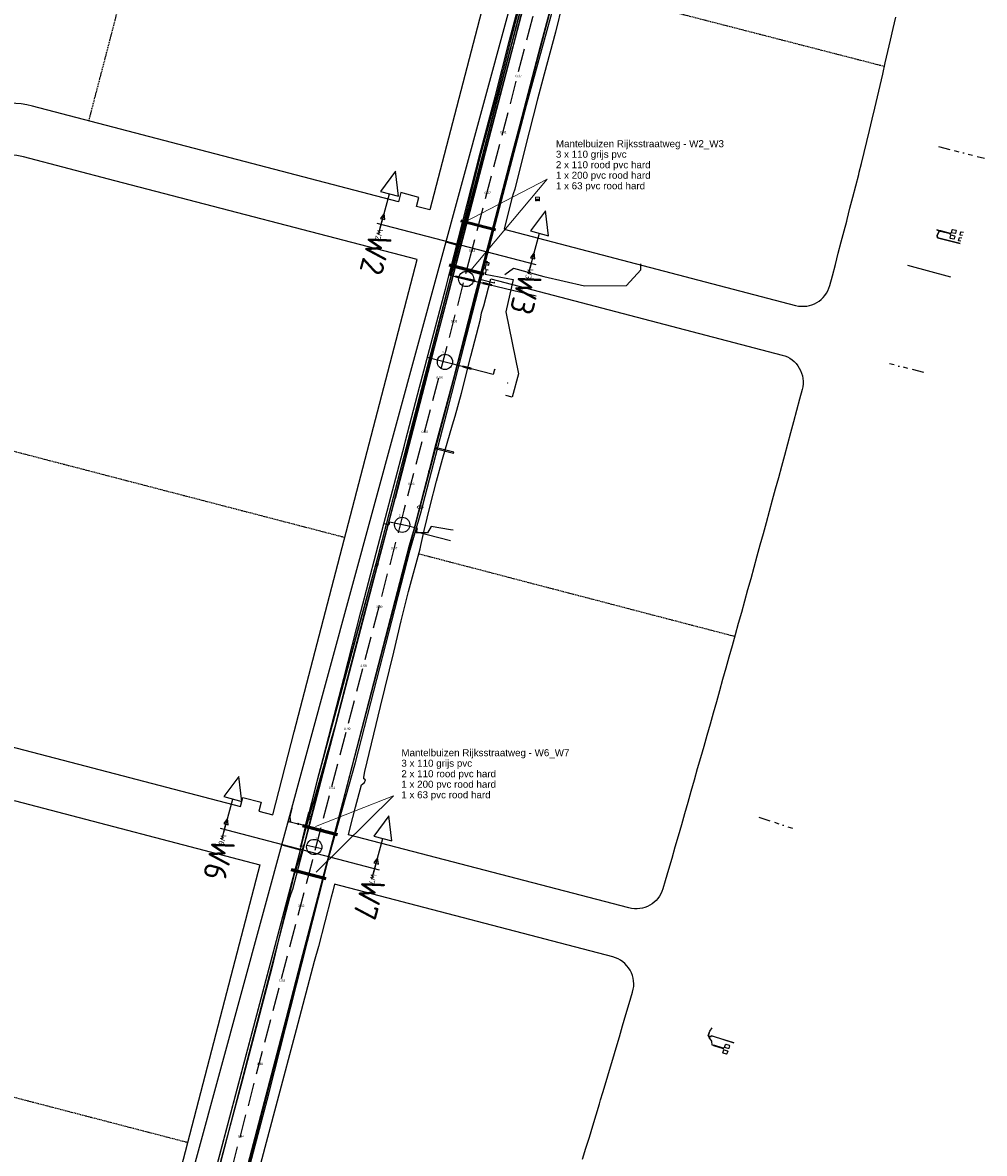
# Model space of a CAD drawing. Extents: x 102676 to 106538, y 417474 to 420545.
# Tile 103 of 112: x 105327 to 105738, y 418778 to 419261. Entities that reach past the tile are written whole.
import ezdxf
from ezdxf.enums import TextEntityAlignment as Align
from ezdxf.lldxf.tags import DXFTag

# ---------------------------------------------------------------- set-up
doc = ezdxf.new("R2010")
doc.units = 0
for name, pattern in [('DASHED', [0.75, 0.5, -0.25]), ('DGN Style 3', [14.040647, 10.029034, -4.011614]), ('RI-OVERIG', [17, 5, -2, 2, -2, 0, -2, 2, -2])]:
    doc.linetypes.add(name, pattern=pattern)
doc.layers.get('0').update_dxf_attribs({"lineweight": 25})
doc.layers.get('DEFPOINTS').update_dxf_attribs({"lineweight": 25})
for name, color, linetype, lineweight in [('00-Aslijn', 5, 'DGN Style 3', 25), ('B-WE-KL-DATA_EUROFIBER NEDERLAND BV-G', 90, 'KL-DATA-N', 25), ('B-WE-KL-DATA_HULPSTUK_KPN BV-S @ 0.5', 90, 'Continuous', 25), ('B-WE-KL-DATA_KABELBED_KPN BV-G', 90, 'Continuous', 25), ('B-WE-KL-DATA_KABELBED_ZIGGO BV-G', 90, 'Continuous', 25), ('B-WE-KL-DATA_MANTELBUIS_POLYVINYLCHLORIDE PVC_100_KPN BV-G', 90, 'Continuous', 25), ('B-WE-KL-DATA_RIJKSWATERSTAAT WEST NEDERLAND ZUID-G', 90, 'KL-DATA-N', 25), ('B-WE-KL-ET_LS_400 V_STEDIN NETBEHEER BV-G', 190, 'KL-LS-N', 25), ('B-WE-KL-ET_LS_500 V_RIJKSWATERSTAAT WEST NEDERLAND ZUID-G', 190, 'KL-LS-N', 25), ('B-WE-KL-ET_LS_HULPSTUK_STEDIN NETBEHEER BV-S @ 0.5', 190, 'Continuous', 25), ('B-WE-KL-ET_LS_MANTELBUIS_ASBESTCEMENT_110_STEDIN NETBEHEER BV-G', 190, 'Continuous', 25), ('B-WE-KL-ET_LS_MANTELBUIS_POLYVINYLCHLORIDE PVC_110_STEDIN NETBEHEER BV-G', 190, 'Continuous', 25), ('B-WE-KL-ET_LS_MANTELBUIS_STAAL_60_STEDIN NETBEHEER BV-G', 190, 'Continuous', 25), ('B-WE-KL-ET_LS_MANTELBUIS_STEDIN NETBEHEER BV-G', 190, 'Continuous', 25), ('B-WE-KL-ET_MS_13 KV_STEDIN NETBEHEER BV-G', 130, 'KL-MS-N', 25), ('B-WE-KL-ET_MS_HULPSTUK_STEDIN NETBEHEER BV-S @ 0.5', 130, 'Continuous', 25), ('B-WE-KL-GAS_LD_HULPSTUK_STEDIN NETBEHEER BV-S @ 0.5', 50, 'Continuous', 25), ('B-WE-KL-GAS_LD_MANTELBUIS_STEDIN NETBEHEER BV-G', 50, 'Continuous', 25), ('B-WE-KL-GAS_LD_POLYETHYLEEN PE_110_0.1 BAR_STEDIN NETBEHEER BV-G', 50, 'KL-GAS-LD-N', 25), ('B-WE-KL-GAS_LD_POLYETHYLEEN PE_160_0.1 BAR_STEDIN NETBEHEER BV-G', 50, 'KL-GAS-LD-N', 25), ('B-WE-KL-GAS_LD_POLYETHYLEEN PE_25_0.1 BAR_STEDIN NETBEHEER BV-G', 50, 'KL-GAS-LD-N', 25), ('B-WE-KL-GAS_LD_POLYVINYLCHLORIDE PVC_200_0.1 BAR_STEDIN NETBEHEER BV-G', 50, 'KL-GAS-LD-N', 25), ('B-WE-KL-GAS_LD_STAAL_32_0.1 BAR_STEDIN NETBEHEER BV-G', 50, 'KL-GAS-LD-N', 25), ('B-WE-KL-OVERIG_125_RIJKSWATERSTAAT WEST NEDERLAND ZUID-G', 8, 'Continuous', 25), ('B-WE-KL-OVERIG_RIJKSWATERSTAAT WEST NEDERLAND ZUID-G', 8, 'Continuous', 25), ('B-WE-KL-WATER_ASBESTCEMENT_176_EVIDES INFRA-G', 170, 'KL-WATER-N', 25), ('B-WE-KL-WATER_EVIDES INFRA-S @ 0.5', 170, 'Continuous', 25), ('B-WE-KL-WATER_HULPSTUK_EVIDES INFRA-S @ 0.5', 170, 'Continuous', 25), ('B-WE-KW-KUNSTWERK_SLUIS_WATERSCHAP HOLLANDSE DELTA-S @ 0.5', 170, 'Continuous', 25), ('B-WE-RI-VRIJVERVAL_200_RIJKSWATERSTAAT WEST NEDERLAND ZUID-G', 210, 'RI-OVERIG', 25), ('B-WE-RI-VRIJVERVAL_250_RIJKSWATERSTAAT WEST NEDERLAND ZUID-G', 210, 'RI-OVERIG', 25), ('DTM-Hoogtecijfer', 7, 'Continuous', 25), ('Mantelbuis', 30, 'Continuous', 25), ('N-PV-KG-GRENS_UITGIFTE', 12, 'Continuous', 25), ('V-WE-KL-DATA_HULPSTUK_TENNET TSO-S @ 0.5', 90, 'Continuous', 25), ('V-WE-KL-DATA_OVERIG_TENNET TSO-G', 90, 'KL-DATA-V', 25), ('X-XX-AL-VERWIJZING_DOORSNEDE-M_OUD', 7, 'Continuous', 25), ('X-XX-AL-VERWIJZING_DOORSNEDE-M_OUD @ 0.5', 7, 'Continuous', 25), ('X-XX-AL-VERWIJZING_DOORSNEDE-M_OUD @ 2', 7, 'Continuous', 25)]:
    doc.layers.add(name, color=color, linetype=linetype, lineweight=lineweight)
doc.styles.add('NLCS-ISO', font='NLCS-ISO.ttf')
doc.styles.add('NLCS-ISO-ANNOTATIEF-T18', font='NLCS-ISO.ttf', dxfattribs={"height": 1.8})
doc.styles.add('NLCS-ISO-ANNOTATIEF-T25', font='NLCS-ISO.ttf', dxfattribs={"height": 2.5})
doc.styles.get("Standard").update_dxf_attribs({"font": 'arial.ttf'})
doc.styles.add('Style-Arial', font='arial.ttf')
tags = doc.linetypes.add('KL-DATA-N', pattern='A,4,-1,[101,NLCS.shx,S=0.5,R=0,X=0,Y=0],-1,4,-1,["D",Standard,S=1,R=0,X=-0.25,Y=-0.5],-1.5', length=12.5).pattern_tags.tags
tags[18] = DXFTag(74, 10)
tags = doc.linetypes.add('KL-DATA-V', pattern='A,2,[24,NLCS.shx,S=0.5,R=0,X=0,Y=0],2,-1,[101,NLCS.shx,S=0.5,R=0,X=0,Y=0],-1,2,[24,NLCS.shx,S=0.5,R=0,X=0,Y=0],2,-1,["D",Standard,S=1,R=0,X=-0.25,Y=-0.5],-1.5', length=12.5).pattern_tags.tags
tags[34] = DXFTag(74, 10)
tags = doc.linetypes.add('KL-GAS-LD-N', pattern='A,4,-1,[69,NLCS.shx,S=0.5,R=0,X=0,Y=0],-1,4,-1,["L",Standard,S=1,R=0,X=0.25,Y=-0.5],-2', length=13).pattern_tags.tags
tags[18] = DXFTag(74, 10)
tags = doc.linetypes.add('KL-LS-N', pattern='A,4,-1,[103,NLCS.shx,S=0.75,R=0,X=0,Y=0],-1,4,-1,["L",Standard,S=1,R=0,X=0,Y=-0.5],-2', length=13).pattern_tags.tags
tags[18] = DXFTag(74, 10)
tags = doc.linetypes.add('KL-MS-N', pattern='A,4,-1,[103,NLCS.shx,S=0.75,R=0,X=0,Y=0],-1,4,-1,["M",Standard,S=1,R=0,X=0,Y=-0.5],-2', length=13).pattern_tags.tags
tags[18] = DXFTag(74, 10)
doc.linetypes.add('KL-WATER-N', pattern='A,7,-0.5,[168,NLCS.shx,S=0.75,R=0,X=0.75,Y=0],-2', length=9.5)
doc.dimstyles.new('NLCS-ANNOTATIEF-T18-PIJL_L2_H1', dxfattribs={"dimtxt": 2.5, "dimasz": 1.8, "dimexe": 2, "dimexo": 2, "dimgap": 0.7, "dimtad": 1, "dimzin": 0, "dimdsep": 46, "dimtxsty": 'NLCS-ISO-ANNOTATIEF-T18', "dimcen": 2.5, "dimdle": 2, "dimclrd": 256, "dimclre": 256, "dimclrt": 10, "dimadec": 1, "dimazin": 0, "dimtfac": 1, "dimtdec": 3, "dimtofl": 0, "dimtmove": 0, "dimatfit": 3, "dimfxl": 2, "dimfxlon": 1, "dimtfillclr": 256, "dimtolj": 1, "dimtzin": 0, "dimlwd": -1, "dimlwe": -1, "dimarcsym": 0})

# ---------------------------------------------------------------- blocks, each defined once
blk = doc.blocks.new('SAL-VERWIJZING_DOORSNEDE_LINKS-SO')
at = {"layer": 'X-XX-AL-VERWIJZING_DOORSNEDE-M_OUD'}
for p, q in [((-9, 2), (-14, 0)), ((-14, 0), (-9, -2)), ((-9, -2), (-9, 2)), ((0, 0), (-9, 0))]:
    blk.add_line(p, q, dxfattribs=at)
at = {"layer": 'X-XX-AL-VERWIJZING_DOORSNEDE-M_OUD', "lineweight": 50, "style": 'NLCS-ISO-ANNOTATIEF-T25'}
blk.add_attdef('...', text='', height=2.5, dxfattribs=at).set_placement((0, 0.53), align=Align.MIDDLE_LEFT)
blk = doc.blocks.new('*U499')
at = {"layer": 'X-XX-AL-VERWIJZING_DOORSNEDE-M_OUD @ 0.5'}
ref = blk.add_blockref('SAL-VERWIJZING_DOORSNEDE_LINKS-SO', (105476.8, 418897.31), dxfattribs=dict(at, xscale=0.5, yscale=0.5, zscale=0.5, rotation=254.9557752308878))
ref.add_attrib('...', 'W7', dxfattribs={"layer": '0', "lineweight": 50, "height": 2.5, "rotation": 254.9558, "style": 'NLCS-ISO'}).set_placement((105477.05, 418897.25), align=Align.MIDDLE_LEFT)
at = {"layer": 'X-XX-AL-VERWIJZING_DOORSNEDE-M_OUD @ 2'}
ref = blk.add_blockref('SAL-VERWIJZING_DOORSNEDE_LINKS-SO', (105476.17, 418894.98), dxfattribs=dict(at, xscale=2, yscale=2, zscale=2, rotation=254.9557752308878))
ref.add_attrib('...', 'W7', dxfattribs={"layer": '0', "lineweight": 50, "height": 10, "rotation": 254.9558, "style": 'NLCS-ISO'}).set_placement((105477.19, 418894.71), align=Align.MIDDLE_LEFT)
blk = doc.blocks.new('*U500')
at = {"layer": 'X-XX-AL-VERWIJZING_DOORSNEDE-M_OUD @ 0.5'}
ref = blk.add_blockref('SAL-VERWIJZING_DOORSNEDE_LINKS-SO', (105412.51, 418914.1), dxfattribs=dict(at, xscale=0.5, yscale=0.5, zscale=0.5, rotation=254.9557752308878))
ref.add_attrib('...', 'W6', dxfattribs={"layer": '0', "lineweight": 50, "height": 2.5, "rotation": 254.9558, "style": 'NLCS-ISO'}).set_placement((105412.76, 418914.03), align=Align.MIDDLE_LEFT)
at = {"layer": 'X-XX-AL-VERWIJZING_DOORSNEDE-M_OUD @ 2'}
ref = blk.add_blockref('SAL-VERWIJZING_DOORSNEDE_LINKS-SO', (105411.92, 418911.86), dxfattribs=dict(at, xscale=2, yscale=2, zscale=2, rotation=254.9557752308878))
ref.add_attrib('...', 'W6', dxfattribs={"layer": '0', "lineweight": 50, "height": 10, "rotation": 254.9558, "style": 'NLCS-ISO'}).set_placement((105412.94, 418911.59), align=Align.MIDDLE_LEFT)
blk = doc.blocks.new('*U503')
at = {"layer": 'X-XX-AL-VERWIJZING_DOORSNEDE-M_OUD @ 0.5'}
ref = blk.add_blockref('SAL-VERWIJZING_DOORSNEDE_LINKS-SO', (105543.85, 419156.29), dxfattribs=dict(at, xscale=0.5, yscale=0.5, zscale=0.5, rotation=254.9557752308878))
ref.add_attrib('...', 'W3', dxfattribs={"layer": '0', "lineweight": 50, "height": 2.5, "rotation": 254.9558, "style": 'NLCS-ISO'}).set_placement((105544.11, 419156.22), align=Align.MIDDLE_LEFT)
at = {"layer": 'X-XX-AL-VERWIJZING_DOORSNEDE-M_OUD @ 2'}
ref = blk.add_blockref('SAL-VERWIJZING_DOORSNEDE_LINKS-SO', (105543.23, 419153.96), dxfattribs=dict(at, xscale=2, yscale=2, zscale=2, rotation=254.9557752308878))
ref.add_attrib('...', 'W3', dxfattribs={"layer": '0', "lineweight": 50, "height": 10, "rotation": 254.9558, "style": 'NLCS-ISO'}).set_placement((105544.25, 419153.69), align=Align.MIDDLE_LEFT)
blk = doc.blocks.new('*U504')
at = {"layer": 'X-XX-AL-VERWIJZING_DOORSNEDE-M_OUD @ 0.5'}
ref = blk.add_blockref('SAL-VERWIJZING_DOORSNEDE_LINKS-SO', (105479.56, 419173.08), dxfattribs=dict(at, xscale=0.5, yscale=0.5, zscale=0.5, rotation=254.9557752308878))
ref.add_attrib('...', 'W2', dxfattribs={"layer": '0', "lineweight": 50, "height": 2.5, "rotation": 254.9558, "style": 'NLCS-ISO'}).set_placement((105479.82, 419173.01), align=Align.MIDDLE_LEFT)
at = {"layer": 'X-XX-AL-VERWIJZING_DOORSNEDE-M_OUD @ 2'}
ref = blk.add_blockref('SAL-VERWIJZING_DOORSNEDE_LINKS-SO', (105478.98, 419170.84), dxfattribs=dict(at, xscale=2, yscale=2, zscale=2, rotation=254.9557752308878))
ref.add_attrib('...', 'W2', dxfattribs={"layer": '0', "lineweight": 50, "height": 10, "rotation": 254.9558, "style": 'NLCS-ISO'}).set_placement((105480, 419170.56), align=Align.MIDDLE_LEFT)
blk = doc.blocks.new('SKL-WTB_HULP_OVERIG-SO')
at = {"color": 0, "linetype": 'ByBlock', "lineweight": 18}
for points in [[(-0.14, 0.14), (0.14, -0.14)], [(0.14, 0.14), (-0.14, -0.14)]]:
    blk.add_lwpolyline(points, dxfattribs=at)
at = {"color": 0, "linetype": 'ByBlock', "lineweight": 18, "style": 'NLCS-ISO', "flags": 1}
for tag, p in [('TYPE', (1.5, 0)), ('OMSCHRIJVING', (1.5, -3)), ('LABEL', (1.5, -1.5))]:
    blk.add_attdef(tag, p, '', height=1, dxfattribs=at)
blk = doc.blocks.new('SKL-WTB_HULP_AFSLUITER-SO')
at = {"color": 0, "linetype": 'ByBlock', "lineweight": 18}
blk.add_lwpolyline([(0, 0.8), (0, -0.8)], dxfattribs=at)
blk.add_circle((0, 0), 1, dxfattribs=at)
at = {"color": 0, "linetype": 'ByBlock', "lineweight": 18, "style": 'NLCS-ISO', "flags": 1}
for tag, p in [('TYPE', (1.5, 0)), ('OMSCHRIJVING', (1.5, -3)), ('LABEL', (1.5, -1.5))]:
    blk.add_attdef(tag, p, '', height=1, dxfattribs=at)
blk = doc.blocks.new('SKL-WTB_HULP_MOF-SO')
at = {"linetype": 'ByBlock', "lineweight": 18}
h = blk.add_hatch(color=0, dxfattribs=at)
h.dxf.hatch_style = 1
h.paths.add_polyline_path([(-0.5625, 0, 1), (0.5625, 0, 1)])
at = {"color": 0, "linetype": 'ByBlock', "lineweight": 18}
blk.add_circle((0, 0), 0.5625, dxfattribs=at)
at = {"color": 0, "linetype": 'ByBlock', "lineweight": 18, "style": 'NLCS-ISO', "flags": 1}
for tag, p in [('TYPE', (1.5, 0)), ('OMSCHRIJVING', (1.5, -3)), ('LABEL', (1.5, -1.5))]:
    blk.add_attdef(tag, p, '', height=1, dxfattribs=at)
blk = doc.blocks.new('SKW-SLUIS-SO')
at = {"color": 0, "linetype": 'ByBlock', "lineweight": 18}
blk.add_lwpolyline([(0.31, -1.55), (0.82, -1.55), (0.82, -0.35, -1), (1.45, -0.35), (1.45, -1.55), (1.7, -1.55), (1.7, 1.55), (-1.7, 1.55), (-1.7, -1.55), (-1.45, -1.55), (-1.45, -0.35, -1), (-0.82, -0.35), (-0.82, -1.55), (-0.32, -1.55), (-0.32, -0.35, -1), (0.31, -0.35)], format="xyb", close=True, dxfattribs=at)
blk = doc.blocks.new('SKL-WATER_BRANDKRAAN_BRANDPUT-SO')
at = {"color": 0, "linetype": 'ByBlock', "lineweight": 18}
blk.add_ellipse((0, 0), major_axis=(2.5, 0), ratio=0.54, dxfattribs=at)
at = {"color": 0, "linetype": 'ByBlock', "lineweight": 18, "style": 'NLCS-ISO'}
blk.add_text('bk', height=1.5, dxfattribs=at).set_placement((0.16, 0), align=Align.MIDDLE_CENTER)
blk = doc.blocks.new('*D31')
at = {"layer": 'DEFPOINTS', "color": 0, "transparency": 16777216}
for p in [(105507.81, 419167.51), (105507.96, 419168.04), (105512.61, 419166.77)]:
    blk.add_point(p, dxfattribs=at)
at = {"layer": 'X-XX-AL-VERWIJZING_DOORSNEDE-M_OUD', "transparency": 16777216}
for p, q in [((105507.84, 419167.61), (105507.79, 419167.42)), ((105512.38, 419166.27), (105507.9, 419167.49)), ((105512.49, 419166.34), (105512.44, 419166.15))]:
    blk.add_line(p, q, dxfattribs=at)
for points in [[(105507.91, 419167.51), (105507.9, 419167.48), (105507.81, 419167.51)], [(105512.39, 419166.28), (105512.38, 419166.26), (105512.47, 419166.25)]]:
    blk.add_solid(points, dxfattribs=at)
at = {"layer": 'X-XX-AL-VERWIJZING_DOORSNEDE-M_OUD', "color": 10, "lineweight": 0, "transparency": 16777216, "insert": (105510.16, 419166.96), "char_height": 0.09, "attachment_point": 5, "rotation": 344.7473, "style": 'NLCS-ISO-ANNOTATIEF-T18'}
blk.add_mtext('\\A1;4.82', dxfattribs=at)
blk = doc.blocks.new('*D32')
at = {"layer": 'DEFPOINTS', "color": 0, "transparency": 16777216}
for p in [(105437.56, 418909.88), (105445.54, 418907.5), (105445.61, 418907.75)]:
    blk.add_point(p, dxfattribs=at)
at = {"layer": 'X-XX-AL-VERWIJZING_DOORSNEDE-M_OUD', "transparency": 16777216}
for p, q in [((105437.52, 418909.72), (105437.47, 418909.53)), ((105437.58, 418909.6), (105445.45, 418907.52)), ((105445.57, 418907.59), (105445.51, 418907.4))]:
    blk.add_line(p, q, dxfattribs=at)
for points in [[(105437.59, 418909.62), (105437.58, 418909.59), (105437.5, 418909.63)], [(105445.46, 418907.54), (105445.45, 418907.51), (105445.54, 418907.5)]]:
    blk.add_solid(points, dxfattribs=at)
at = {"layer": 'X-XX-AL-VERWIJZING_DOORSNEDE-M_OUD', "color": 10, "lineweight": 0, "transparency": 16777216, "insert": (105441.54, 418908.64), "char_height": 0.09, "attachment_point": 5, "rotation": 345.1727, "style": 'NLCS-ISO-ANNOTATIEF-T18'}
blk.add_mtext('\\A1;8.32', dxfattribs=at)
blk = doc.blocks.new('Uitgifte Stedenbouw')
at = {"layer": 'N-PV-KG-GRENS_UITGIFTE', "transparency": 33554687, "flags": 128}
for points in [[(103230.77, 419339.89), (103410.33, 419387.95), (103571.98, 419454.27), (103556.57, 419395.03), (103501, 419181.34), (103495.24, 419182.84), (103496.25, 419186.71), (103488.51, 419188.74), (103487.5, 419184.86), (103330.81, 419225.77, 0.129956), (103311.64, 419225.71), (103293.68, 419220.91), (103168.06, 419187.28), (103131.13, 419179.73), (103108.79, 419263.18), (103093.32, 419320.97), (103086.46, 419374.78), (103083.66, 419396.81), (103210.11, 419417.08), (103230.77, 419339.89)], [(103527.1, 419151.79), (103651.82, 419119.23, -0.416101), (103660.38, 419104.51), (103659.26, 419100.3), (103657.97, 419095.5), (103656.68, 419090.7), (103655.38, 419085.89), (103654.08, 419081.09), (103652.79, 419076.29), (103651.48, 419071.49), (103650.18, 419066.69), (103648.88, 419061.89), (103647.57, 419057.09), (103646.26, 419052.29), (103644.94, 419047.49), (103643.63, 419042.7), (103642.31, 419037.9), (103640.99, 419033.1), (103639.67, 419028.31), (103638.35, 419023.51), (103637.02, 419018.72), (103635.69, 419013.92), (103634.36, 419009.13), (103633.03, 419004.34), (103631.69, 418999.55), (103630.36, 418994.76), (103629.02, 418989.96), (103627.67, 418985.18), (103626.33, 418980.39), (103624.98, 418975.6), (103623.63, 418970.81), (103622.28, 418966.02), (103620.93, 418961.24), (103619.57, 418956.45), (103618.21, 418951.66), (103616.85, 418946.88), (103615.49, 418942.1), (103614.13, 418937.31), (103612.76, 418932.53), (103611.39, 418927.75), (103610.02, 418922.97), (103608.64, 418918.18), (103607.27, 418913.4), (103605.89, 418908.62), (103604.51, 418903.85), (103603.13, 418899.07), (103601.74, 418894.29), (103600.75, 418890.88, -0.406231), (103586.19, 418882.62), (103466.07, 418913.98), (103466.83, 418916.88), (103469.15, 418925.76), (103471.72, 418935.37), (103473.03, 418936.3), (103473.35, 418937.44), (103472.67, 418937.88), (103472.64, 418938.63), (103473.07, 418941.05), (103479.8, 418968.77), (103485.6, 418992.06), (103488.72, 419005.55), (103491.82, 419018.12), (103496.79, 419036.35), (103497.1, 419037.76), (103498.47, 419044.1), (103501.16, 419054.66), (103503.84, 419065.23), (103506.32, 419074.63), (103510.67, 419089.42), (103511.76, 419093.15), (103514.51, 419102.95), (103518.56, 419118.76), (103522.6, 419134.57), (103523.06, 419137.33), (103524.02, 419140.33), (103527.1, 419151.79)], [(103323.56, 418928.45), (103428.14, 418901.14), (103413.04, 418843.07), (103366.35, 418663.53), (103322.09, 418675.08), (103321.95, 418675.12, 0.114749), (103304.97, 418675.58), (103268.1, 418668.04), (103265.46, 418677.89), (103221.51, 418842.06), (103206.71, 418897.36), (103250.41, 418911.91), (103312.06, 418928.41, -0.129956), (103323.56, 418928.45)]]:
    blk.add_lwpolyline(points, format="xyb", close=True, dxfattribs=at)
at = {"layer": 'N-PV-KG-GRENS_UITGIFTE', "color": 8, "linetype": 'DASHED', "lineweight": -2, "transparency": 33554687, "flags": 128}
for points in [[(103354.98, 419219.46), (103398.11, 419384.68)], [(103559.91, 419277.74), (103695.64, 419242.8)], [(103168.61, 419039.7), (103317.37, 419079.52), (103464.57, 419041.24)], [(103496.21, 419034.22), (103631.51, 418998.89)], [(103237.41, 418782.7), (103315.48, 418803.6), (103397.25, 418782.34)]]:
    blk.add_lwpolyline(points, dxfattribs=at)
at = {"layer": 'N-PV-KG-GRENS_UITGIFTE', "transparency": 33554687, "flags": 128}
for points in [[(103557.83, 419269.66), (103554.76, 419257.34), (103549.97, 419239.45), (103547.12, 419228.8), (103541.64, 419207.5), (103537.31, 419190.25), (103536.61, 419188.25), (103536.26, 419186.8), (103535.08, 419182.37), (103532.77, 419173.05), (103657.58, 419140.46, 0.413717), (103672.22, 419149.02), (103673.31, 419153.19), (103674.58, 419158), (103675.84, 419162.81), (103677.09, 419167.62), (103678.35, 419172.44), (103679.43, 419176.57), (103679.6, 419177.24), (103680.85, 419182.06), (103682.1, 419186.86), (103683.34, 419191.67), (103684.58, 419196.5), (103684.83, 419197.48), (103685.77, 419201.18), (103686.95, 419205.88), (103688.1, 419210.6), (103689.24, 419215.35), (103690.38, 419220.12), (103691.5, 419224.91), (103692.62, 419229.72), (103693.74, 419234.55), (103694.86, 419239.39), (103695.97, 419244.26), (103697.1, 419249.13), (103698.23, 419254.02), (103699.37, 419258.92), (103700.52, 419263.83)], [(103317.73, 418952.7), (103356.52, 418942.58), (103419.92, 418926.02), (103419.92, 418926.02), (103420.94, 418929.89), (103428.68, 418927.87), (103427.67, 418924), (103433.68, 418922.43), (103442.92, 418957.96), (103495.47, 419160.05), (103495.47, 419160.05), (103366.03, 419193.84), (103327.04, 419204.02, 0.129956), (103315.54, 419203.98)], [(103566.37, 418775.07), (103567.81, 418779.83), (103569.25, 418784.59), (103570.69, 418789.35), (103572.12, 418794.11), (103573.56, 418798.88), (103574.03, 418800.46), (103574.99, 418803.64), (103576.42, 418808.41), (103577.84, 418813.17), (103579.27, 418817.94), (103580.69, 418822.71), (103582.11, 418827.47), (103583.52, 418832.24), (103584.94, 418837.01), (103586.35, 418841.78), (103587.79, 418846.66, 0.42364), (103579.32, 418861.67), (103460.2, 418892.77), (103459.42, 418889.88), (103458.69, 418887.21), (103453.32, 418866.1), (103451.49, 418859.7), (103443.68, 418830.42), (103443.68, 418830.42), (103435.59, 418800), (103427.87, 418770.95)]]:
    blk.add_lwpolyline(points, format="xyb", dxfattribs=at)

msp = doc.modelspace()

# ---------------------------------------------------------------- linework, layer by layer
for centre in [(105516.4999, 419151.7735), (105507.4332, 419116.2885), (105489.1111, 419046.582), (105451.4615, 418908.7245)]:
    msp.add_circle(centre, 3.2607)
at = {"layer": '00-Aslijn'}
msp.add_lwpolyline([(105634.7704, 419606.4742), (105594.1453, 419450.9051), (105588.1292, 419428.1103), (105562.8108, 419332.1802), (105544.9226, 419263.662), (105518.8189, 419163.6754), (105489.8728, 419052.8017), (105450.554, 418902.7044), (105348.6917, 418513.8507), (105321.3012, 418409.289), (105298.4578, 418322.3755)], dxfattribs=at)
at = {"layer": 'B-WE-KL-DATA_EUROFIBER NEDERLAND BV-G', "flags": 128}
for points in [[(105331.9, 418476.1), (105339.203, 418500), (105385.454, 418680.557), (105394, 418712.83), (105445.721, 418908.142), (105453.131, 418938.564), (105453.65, 418940.481), (105478.795, 419033.129), (105496.526, 419101.237), (105515.346, 419173.03), (105515.858, 419174.967), (105556.103, 419329.248), (105588.709, 419450.196), (105595.832, 419477.707)], [(105331.9, 418476.1), (105339.2, 418500), (105385.4, 418680.6), (105394, 418712.8), (105445.7, 418908.1), (105453.1, 418938.6), (105453.7, 418940.5), (105478.8, 419033.1), (105496.5, 419101.2), (105515.3, 419173), (105515.9, 419175), (105556.1, 419329.2), (105588.7, 419450.2), (105595.8, 419477.7)]]:
    msp.add_lwpolyline(points, dxfattribs=at)
at = {"layer": 'B-WE-KL-DATA_KABELBED_KPN BV-G', "flags": 128}
for points in [[(105511.236, 419157.466), (105515.858, 419174.967), (105542.757, 419278.031), (105556.103, 419329.248), (105584.297, 419433.83), (105584.465, 419434.455)], [(105541.353, 419270.354), (105536.45, 419251.312), (105524.371, 419205.272), (105511.134, 419154.571), (105498.603, 419106.177), (105486.051, 419057.831), (105486.015, 419057.697), (105473.208, 419009.509), (105470.737, 419000), (105465.908, 418981.414), (105459.917, 418958.356), (105458.858, 418954.95), (105456.379, 418946.978), (105454.976, 418941.323), (105447.211, 418910.016), (105442.678, 418896.49), (105433.32, 418857.015), (105420.545, 418808.673), (105407.684, 418760.323), (105395.189, 418712.64), (105385.627, 418676.732)], [(105446.875, 418912.882), (105446.877, 418912.888), (105454.976, 418941.323), (105458.858, 418954.95), (105460.52, 418960.785), (105465.908, 418981.414), (105473.155, 419009.161), (105485.962, 419057.486), (105486.015, 419057.697), (105511.237, 419157.466)], [(105446.875, 418912.881), (105446.877, 418912.888), (105453.131, 418938.564), (105469.755, 419000), (105478.795, 419033.129), (105496.526, 419101.237), (105510.792, 419155.781), (105511.236, 419157.466)], [(105449.115, 418922.077), (105447.064, 418913.661)], [(105373.326, 418633.212), (105376.412, 418645.257), (105384.548, 418677.019), (105385.454, 418680.557), (105445.721, 418908.142), (105446.875, 418912.881)]]:
    msp.add_lwpolyline(points, dxfattribs=at)
at = {"layer": 'B-WE-KL-DATA_KABELBED_ZIGGO BV-G', "flags": 128}
msp.add_lwpolyline([(105268.698, 418290.605), (105609.353, 419539.885), (105621.392, 419635.736), (105611.213, 419648.839)], dxfattribs=at)
at = {"layer": 'B-WE-KL-DATA_MANTELBUIS_POLYVINYLCHLORIDE PVC_100_KPN BV-G', "flags": 128}
msp.add_lwpolyline([(105449.115, 418922.077), (105447.064, 418913.661)], dxfattribs=at)
at = {"layer": 'B-WE-KL-DATA_RIJKSWATERSTAAT WEST NEDERLAND ZUID-G', "flags": 128}
for points in [[(105728.077, 419166.965), (105718.29, 419169.44), (105718.22, 419170.33), (105719.02, 419172.31), (105718.03, 419172.76)], [(105728.077, 419166.965), (105718.29, 419169.44), (105718.22, 419170.33), (105719.02, 419172.31), (105718.03, 419172.76)], [(105724.3, 419171.55), (105723.87, 419171.26), (105719.71, 419172.41), (105719.34, 419172.35), (105718.03, 419172.76)], [(105728.077, 419166.965), (105718.29, 419169.44), (105718.22, 419170.33), (105719.02, 419172.31), (105718.03, 419172.76)], [(105724.01, 419170.61), (105723.74, 419171.06), (105719.65, 419172.16), (105719.34, 419172.35), (105718.03, 419172.76)], [(105728.077, 419166.965), (105718.29, 419169.44), (105718.22, 419170.33), (105719.02, 419172.31), (105718.03, 419172.76)], [(105718.03, 419172.76), (105719.02, 419172.31), (105718.22, 419170.33), (105718.29, 419169.44), (105728.077, 419166.965)], [(105724.01, 419170.61), (105725.62, 419170.27), (105725.73, 419170.09), (105725.48, 419168.92), (105725.3, 419168.8), (105723.84, 419169.11), (105723.72, 419169.29), (105724, 419170.6)], [(105724.3, 419171.59), (105724.58, 419172.87), (105724.76, 419172.98), (105726.22, 419172.67), (105726.34, 419172.49), (105726.09, 419171.32), (105725.91, 419171.2), (105724.3, 419171.55)], [(105729.028, 419170.327), (105728.09, 419170.56), (105727.98, 419170.74), (105728.27, 419171.91), (105728.45, 419172.02), (105729.438, 419171.776)], [(105728.347, 419167.921), (105727.49, 419168.14), (105727.38, 419168.32), (105727.67, 419169.49), (105727.85, 419169.59), (105728.755, 419169.364)], [(105627.17, 418822.9), (105627.06, 418822.93), (105626.62, 418822.68), (105622.56, 418823.89), (105622.37, 418823.84), (105621.9, 418823.98), (105621.7, 418825.67), (105620.59, 418827.15), (105620.13, 418828.02), (105620.88, 418829.94), (105621.87, 418831.29)], [(105626.89, 418821.99), (105626.71, 418822.35), (105622.51, 418823.68), (105622.37, 418823.84), (105621.9, 418823.98), (105621.7, 418825.67), (105620.59, 418827.15), (105620.13, 418828.02), (105620.88, 418829.94), (105621.87, 418831.29)], [(105631.101, 418824.887), (105621.38, 418827.97), (105620.92, 418827.36), (105620.3, 418827.84), (105620.88, 418829.94), (105621.87, 418831.29)], [(105631.101, 418824.887), (105621.38, 418827.97), (105620.92, 418827.36), (105620.3, 418827.84), (105620.88, 418829.94), (105621.87, 418831.29)], [(105631.101, 418824.887), (105621.38, 418827.97), (105620.92, 418827.36), (105620.3, 418827.84), (105620.88, 418829.94), (105621.87, 418831.29)], [(105631.101, 418824.887), (105621.38, 418827.97), (105620.92, 418827.36), (105620.3, 418827.84), (105620.88, 418829.94), (105621.87, 418831.29)], [(105631.101, 418824.887), (105621.38, 418827.97), (105620.92, 418827.36), (105620.3, 418827.84), (105620.88, 418829.94), (105621.87, 418831.29)], [(105631.101, 418824.887), (105621.38, 418827.97), (105620.92, 418827.36), (105620.3, 418827.84), (105620.88, 418829.94), (105621.87, 418831.29)], [(105626.89, 418821.99), (105628.46, 418821.48), (105628.56, 418821.29), (105628.19, 418820.15), (105628, 418820.05), (105626.57, 418820.52), (105626.47, 418820.7), (105626.88, 418821.95)], [(105627.18, 418822.94), (105627.54, 418824.2), (105627.73, 418824.3), (105629.17, 418823.88), (105629.27, 418823.7), (105628.94, 418822.54), (105628.75, 418822.44), (105627.17, 418822.9)]]:
    msp.add_lwpolyline(points, dxfattribs=at)
at = {"layer": 'B-WE-KL-ET_LS_400 V_STEDIN NETBEHEER BV-G', "flags": 128}
for points in [[(105623.632, 419583.927), (105618.174, 419563.659), (105610.175, 419533.353), (105601.68, 419502.015), (105598.599, 419490.231), (105589.63, 419459.09), (105584.029, 419437.672), (105580.705, 419425.362), (105566.403, 419370.665), (105559.843, 419346.486), (105553.47, 419323.51), (105553.635, 419322.457), (105552.28, 419317.265), (105551.628, 419316.392), (105541.822, 419278.072), (105535.489, 419253.889), (105529.29, 419229.655), (105522.843, 419205.495), (105515.507, 419176.384), (105509.578, 419153.423), (105546.477, 419144.63)], [(105449.324, 418923.329), (105458.979, 418960.935), (105464.148, 418980.769), (105471.479, 419009.344), (105481.294, 419047.067), (105490.043, 419080.673), (105490.554, 419082.59), (105496.521, 419105.555), (105507.628, 419147.473), (105515.119, 419176.483), (105522.456, 419205.595), (105528.902, 419229.755), (105535.101, 419253.989), (105541.434, 419278.172), (105552.973, 419323.216), (105553.742, 419325.969), (105559.457, 419346.592), (105566.017, 419370.769), (105573.59, 419399.774), (105579.013, 419420.839), (105580.317, 419425.457), (105582.921, 419435.088), (105588.223, 419455.291), (105598.213, 419490.333), (105601.294, 419502.116), (105609.798, 419533.454), (105617.872, 419564.038)], [(105529.093, 419112.874), (105528.611, 419112.998), (105528.087, 419110.965), (105499.881, 419118.235)], [(105510.983, 419044.288), (105509.745, 419044.41), (105501.53, 419045.818), (105499.95, 419043.135), (105495.151, 419043.135), (105495.629, 419044.975), (105491.188, 419046.128), (105483.654, 419047.775), (105483.399, 419046.607), (105481.294, 419047.067)], [(105442.19, 418925.116), (105441.802, 418925.161), (105441.164, 418922.36), (105441.035, 418921.515), (105441.27, 418919.46)], [(105440.557, 418919.647), (105444.634, 418918.578)], [(105449.324, 418923.329), (105448.837, 418923.01), (105447.514, 418917.823), (105444.634, 418918.578)], [(105445.679, 418909.087), (105446.584, 418912.508), (105449.324, 418923.329)]]:
    msp.add_lwpolyline(points, dxfattribs=at)
at = {"layer": 'B-WE-KL-ET_LS_500 V_RIJKSWATERSTAAT WEST NEDERLAND ZUID-G', "flags": 128}
for points in [[(105718.03, 419172.76), (105719.02, 419172.31), (105718.22, 419170.33), (105718.29, 419169.44), (105728.077, 419166.965)], [(105631.101, 418824.887), (105621.38, 418827.97), (105620.92, 418827.36), (105620.3, 418827.84), (105620.88, 418829.94), (105621.87, 418831.29)]]:
    msp.add_lwpolyline(points, dxfattribs=at)
at = {"layer": 'B-WE-KL-ET_LS_MANTELBUIS_ASBESTCEMENT_110_STEDIN NETBEHEER BV-G', "flags": 128}
msp.add_lwpolyline([(105511.964, 419152.649), (105520.232, 419150.678), (105520.324, 419151.068), (105512.056, 419153.039), (105511.964, 419152.649)], dxfattribs=at)
at = {"layer": 'B-WE-KL-ET_LS_MANTELBUIS_POLYVINYLCHLORIDE PVC_110_STEDIN NETBEHEER BV-G', "flags": 128}
msp.add_lwpolyline([(105446.778, 418912.459), (105449.02, 418921.342), (105448.632, 418921.44), (105446.39, 418912.557), (105446.778, 418912.459)], dxfattribs=at)
at = {"layer": 'B-WE-KL-ET_LS_MANTELBUIS_STAAL_60_STEDIN NETBEHEER BV-G', "flags": 128}
msp.add_lwpolyline([(105523.579, 419149.881), (105527.47, 419148.953), (105527.562, 419149.343), (105523.671, 419150.271), (105523.579, 419149.881)], dxfattribs=at)
at = {"layer": 'B-WE-KL-ET_LS_MANTELBUIS_STEDIN NETBEHEER BV-G', "flags": 128}
for points in [[(105518.721, 419113.586), (105515.12, 419114.514), (105515.02, 419114.126), (105518.621, 419113.198), (105518.721, 419113.586)], [(105503.183, 419079.303), (105511.094, 419077.227), (105511.196, 419077.613), (105503.285, 419079.689), (105503.183, 419079.303)]]:
    msp.add_lwpolyline(points, dxfattribs=at)
at = {"layer": 'B-WE-KL-ET_MS_13 KV_STEDIN NETBEHEER BV-G', "flags": 128}
for points in [[(105500.641, 419069.495), (105503.693, 419081.444), (105511.374, 419109.949), (105520.497, 419145.501), (105528.248, 419174.736), (105535.759, 419203.562), (105539.585, 419218.035), (105548.327, 419251.349), (105554.753, 419275.515), (105586.542, 419396.815), (105593.68, 419423.45)], [(105405.03, 418703.875), (105414.673, 418740.511), (105430.855, 418802.57), (105439.406, 418835.185), (105445.842, 418859.945), (105454.406, 418892.489), (105463.725, 418927.805), (105492.293, 419037.943), (105494.264, 419044.778), (105500.641, 419069.495)]]:
    msp.add_lwpolyline(points, dxfattribs=at)
at = {"layer": 'B-WE-KL-GAS_LD_MANTELBUIS_STEDIN NETBEHEER BV-G', "flags": 128}
for points in [[(105591.259, 419157.706), (105591.245, 419158.205)], [(105448.232, 418909.434), (105454.691, 418908.015)]]:
    msp.add_lwpolyline(points, dxfattribs=at)
at = {"layer": 'B-WE-KL-GAS_LD_POLYETHYLEEN PE_110_0.1 BAR_STEDIN NETBEHEER BV-G', "flags": 128}
for points in [[(105525.099, 419155.902), (105524.633, 419155.995), (105525.101, 419157.934), (105526.148, 419157.669), (105526.394, 419158.693), (105525.318, 419158.972)], [(105524.859, 419159.092), (105525.318, 419158.972)], [(105525.099, 419155.902), (105525.892, 419155.716)], [(105533.051, 419153.716), (105536.847, 419156.472), (105549.713, 419152.86), (105567.148, 419148.876), (105585.18, 419149.06), (105591.312, 419155.736), (105591.244, 419158.235)]]:
    msp.add_lwpolyline(points, dxfattribs=at)
at = {"layer": 'B-WE-KL-GAS_LD_POLYETHYLEEN PE_160_0.1 BAR_STEDIN NETBEHEER BV-G', "flags": 128}
for points in [[(105458.028, 418905.349), (105469.185, 418944.946), (105492.553, 419035.921), (105497.068, 419051.691), (105509.129, 419097.775), (105514.404, 419118.282), (105520.531, 419142.199)], [(105341.492, 418460.328), (105342.482, 418464.801), (105346.295, 418476.065), (105350.68, 418492.425), (105352.38, 418500.403), (105359.991, 418529.228), (105386.599, 418631.29), (105412.265, 418728.59), (105432.038, 418803.146), (105458.028, 418905.349)]]:
    msp.add_lwpolyline(points, dxfattribs=at)
at = {"layer": 'B-WE-KL-GAS_LD_POLYETHYLEEN PE_25_0.1 BAR_STEDIN NETBEHEER BV-G', "flags": 128}
msp.add_lwpolyline([(105509.771, 419039.672), (105494.756, 419043.615)], dxfattribs=at)
at = {"layer": 'B-WE-KL-GAS_LD_POLYVINYLCHLORIDE PVC_200_0.1 BAR_STEDIN NETBEHEER BV-G', "flags": 128}
for points in [[(105524.859, 419159.092), (105531.603, 419185.414), (105542.372, 419226.154), (105557.713, 419282.182), (105573.566, 419345.516), (105588.676, 419400.862), (105600.534, 419445.218), (105606.198, 419468.538), (105616.531, 419495.427), (105618.477, 419500.166), (105630.119, 419528.028)], [(105520.531, 419142.199), (105524.859, 419159.092)]]:
    msp.add_lwpolyline(points, dxfattribs=at)
at = {"layer": 'B-WE-KL-GAS_LD_STAAL_32_0.1 BAR_STEDIN NETBEHEER BV-G', "flags": 128}
msp.add_lwpolyline([(105525.099, 419155.902), (105524.701, 419153.897), (105536.704, 419151.51), (105533.435, 419137.756), (105538.851, 419111.141), (105536.24, 419101.164), (105533.538, 419101.862)], dxfattribs=at)
at = {"layer": 'B-WE-KL-OVERIG_125_RIJKSWATERSTAAT WEST NEDERLAND ZUID-G', "flags": 128}
msp.add_lwpolyline([(105621.77, 418827.85), (105631.102, 418824.888)], dxfattribs=at)
at = {"layer": 'B-WE-KL-OVERIG_RIJKSWATERSTAAT WEST NEDERLAND ZUID-G', "flags": 128}
msp.add_lwpolyline([(105724.009, 419152.588), (105705.58, 419157.55)], dxfattribs=at)
msp.add_lwpolyline([(105724.009, 419152.588), (105705.58, 419157.55)], dxfattribs=at)
msp.add_lwpolyline([(105724.009, 419152.588), (105705.58, 419157.55)], dxfattribs=at)
msp.add_lwpolyline([(105724.009, 419152.588), (105705.58, 419157.55)], dxfattribs=at)
msp.add_lwpolyline([(105724.009, 419152.588), (105705.58, 419157.55)], dxfattribs=at)
msp.add_lwpolyline([(105724.009, 419152.588), (105705.58, 419157.55)], dxfattribs=at)
msp.add_lwpolyline([(105724.009, 419152.588), (105705.58, 419157.55)], dxfattribs=at)
msp.add_lwpolyline([(105724.009, 419152.588), (105705.58, 419157.55)], dxfattribs=at)
msp.add_lwpolyline([(105724.009, 419152.588), (105705.58, 419157.55)], dxfattribs=at)
msp.add_lwpolyline([(105724.009, 419152.588), (105705.58, 419157.55)], dxfattribs=at)
msp.add_lwpolyline([(105724.009, 419152.588), (105705.58, 419157.55)], dxfattribs=at)
at = {"layer": 'B-WE-KL-WATER_ASBESTCEMENT_176_EVIDES INFRA-G', "flags": 128}
for points in [[(105522.316, 419151.586), (105531.716, 419187.868), (105557.445, 419285.343), (105574.456, 419350.649), (105588.699, 419408.343), (105597.801, 419447.514), (105603.832, 419471.182), (105616.796, 419521.124)], [(105342.873, 418474.569), (105355.888, 418514.72), (105359.545, 418528.71), (105386.205, 418630.969), (105411.756, 418727.834), (105431.218, 418802.381), (105468.332, 418945.246), (105496.233, 419052.059), (105516.883, 419130.619), (105522.316, 419151.586)], [(105528.51, 419150.31), (105528.47, 419149.99), (105522.316, 419151.586)]]:
    msp.add_lwpolyline(points, dxfattribs=at)
at = {"layer": 'B-WE-RI-VRIJVERVAL_200_RIJKSWATERSTAAT WEST NEDERLAND ZUID-G', "flags": 128}
msp.add_lwpolyline([(105718.73, 419208.48), (105738.401, 419203.455)], dxfattribs=at)
at = {"layer": 'B-WE-RI-VRIJVERVAL_250_RIJKSWATERSTAAT WEST NEDERLAND ZUID-G', "flags": 128}
for points in [[(105712.461, 419111.774), (105696.04, 419115.96)], [(105641.84, 418921.46), (105643.14, 418921.07), (105657.185, 418916.411)]]:
    msp.add_lwpolyline(points, dxfattribs=at)
at = {"layer": 'Mantelbuis', "color": 1}
for p, q in [((105529.0317, 419172.3211), (105514.1974, 419176.1936)), ((105529.0534, 419172.4042), (105514.219, 419176.2767)), ((105529.0889, 419172.5403), (105514.2543, 419176.4129)), ((105529.1177, 419172.6511), (105514.283, 419176.5237)), ((105524.219, 419153.8874), (105509.3845, 419157.7606)), ((105524.248, 419153.9981), (105509.4136, 419157.8713)), ((105524.2836, 419154.1342), (105509.4493, 419158.0073)), ((105524.3053, 419154.2173), (105509.4712, 419158.0904)), ((105461.3216, 418913.4271), (105446.4874, 418917.2995)), ((105461.365, 418913.5933), (105446.5306, 418917.4658)), ((105461.4004, 418913.7294), (105446.5658, 418917.602)), ((105461.4293, 418913.8401), (105446.5946, 418917.7128)), ((105456.5952, 418895.3233), (105441.7609, 418899.1964)), ((105456.6386, 418895.4895), (105441.8046, 418899.3626)), ((105456.5306, 418895.0765), (105441.6961, 418898.9497)), ((105456.5596, 418895.1872), (105441.7252, 418899.0604))]:
    msp.add_line(p, q, dxfattribs=at)
at = {"layer": 'Mantelbuis', "color": 8, "linetype": 'Continuous'}
for p, q in [((105529.1713, 419172.8568), (105514.3363, 419176.7294)), ((105529.2007, 419172.9693), (105514.3655, 419176.842)), ((105529.2325, 419173.0916), (105514.3972, 419176.9644)), ((105524.1039, 419153.447), (105509.2687, 419157.3203)), ((105524.1358, 419153.5692), (105509.3009, 419157.4426)), ((105524.1653, 419153.6817), (105509.3304, 419157.555)), ((105461.4829, 418914.0458), (105446.6479, 418917.9185)), ((105461.5122, 418914.1584), (105446.6771, 418918.0311)), ((105461.5441, 418914.2807), (105446.7088, 418918.1534)), ((105456.4154, 418894.636), (105441.5803, 418898.5094)), ((105456.4474, 418894.7583), (105441.6124, 418898.6317)), ((105456.4768, 418894.8708), (105441.642, 418898.7441))]:
    msp.add_line(p, q, dxfattribs=at)
at = {"layer": 'Mantelbuis', "color": 1, "linetype": 'DGN Style 3'}
for p, q in [((105461.3433, 418913.5102), (105446.509, 418917.3827)), ((105456.6169, 418895.4064), (105441.7828, 418899.2795))]:
    msp.add_line(p, q, dxfattribs=at)
at = {"layer": 'Mantelbuis', "lineweight": 13, "elevation": 0, "flags": 128}
msp.add_lwpolyline([(105515.7879, 419176.027), (105551.1885, 419194.4364), (105517.8162, 419154.7199)], dxfattribs=at)
at = {"layer": 'Mantelbuis', "lineweight": 13, "flags": 128}
msp.add_lwpolyline([(105451.9388, 418917.46), (105485.4105, 418930.6307), (105452.3421, 418897.9157)], dxfattribs=at)
at = {"layer": 'V-WE-KL-DATA_OVERIG_TENNET TSO-G', "flags": 128}
for points in [[(105565.964, 419368.172), (105566.458, 419366.442), (105540.731, 419267.364), (105442.118, 418890.547), (105440.947, 418887.511)], [(105440.947, 418887.511), (105305.677, 418369.278), (105298.97, 418343.688)]]:
    msp.add_lwpolyline(points, dxfattribs=at)
at = {"layer": 'X-XX-AL-VERWIJZING_DOORSNEDE-M_OUD'}
for points in [[(105478.299, 419175.7303), (105546.3738, 419157.9579)], [(105411.2446, 418916.7539), (105479.3193, 418898.9814)]]:
    msp.add_lwpolyline(points, dxfattribs=at)

# ---------------------------------------------------------------- block references
at = {"layer": 'B-WE-KL-DATA_HULPSTUK_KPN BV-S @ 0.5', "xscale": 0.5, "yscale": 0.5, "zscale": 0.5}
for name, p in [('SKL-WTB_HULP_MOF-SO', (105530.491, 419231.037)), ('SKL-WTB_HULP_OVERIG-SO', (105511.236, 419157.466)), ('SKL-WTB_HULP_OVERIG-SO', (105511.236, 419157.466)), ('SKL-WTB_HULP_OVERIG-SO', (105511.237, 419157.466)), ('SKL-WTB_HULP_MOF-SO', (105478.661, 419029.94)), ('SKL-WTB_HULP_MOF-SO', (105478.406, 419028.975)), ('SKL-WTB_HULP_MOF-SO', (105449.122, 418920.77)), ('SKL-WTB_HULP_MOF-SO', (105449.394, 418921.728)), ('SKL-WTB_HULP_MOF-SO', (105445.999, 418909.286)), ('SKL-WTB_HULP_OVERIG-SO', (105446.875, 418912.882)), ('SKL-WTB_HULP_OVERIG-SO', (105446.875, 418912.881)), ('SKL-WTB_HULP_OVERIG-SO', (105446.875, 418912.881))]:
    msp.add_blockref(name, p, dxfattribs=at)
at = {"layer": 'B-WE-KL-ET_LS_HULPSTUK_STEDIN NETBEHEER BV-S @ 0.5', "xscale": 0.5, "yscale": 0.5, "zscale": 0.5}
for p in [(105449.324, 418923.329), (105440.557, 418919.647), (105444.634, 418918.578), (105445.679, 418909.087)]:
    msp.add_blockref('SKL-WTB_HULP_MOF-SO', p, dxfattribs=at)
at = {"layer": 'B-WE-KL-ET_MS_HULPSTUK_STEDIN NETBEHEER BV-S @ 0.5', "xscale": 0.5, "yscale": 0.5, "zscale": 0.5}
msp.add_blockref('SKL-WTB_HULP_MOF-SO', (105500.641, 419069.495), dxfattribs=at)
at = {"layer": 'B-WE-KL-GAS_LD_HULPSTUK_STEDIN NETBEHEER BV-S @ 0.5', "xscale": 0.5, "yscale": 0.5, "zscale": 0.5}
for name, p in [('SKL-WTB_HULP_OVERIG-SO', (105524.859, 419159.092)), ('SKL-WTB_HULP_AFSLUITER-SO', (105525.318, 419158.972))]:
    msp.add_blockref(name, p, dxfattribs=at)
at = {"layer": 'B-WE-KL-WATER_EVIDES INFRA-S @ 0.5', "xscale": 0.5, "yscale": 0.5, "zscale": 0.5}
msp.add_blockref('SKL-WATER_BRANDKRAAN_BRANDPUT-SO', (105496.782, 419054.147), dxfattribs=at)
at = {"layer": 'B-WE-KL-WATER_HULPSTUK_EVIDES INFRA-S @ 0.5', "xscale": 0.5, "yscale": 0.5, "zscale": 0.5}
for p in [(105522.316, 419151.586), (105528.51, 419150.31), (105534.23, 419107.29)]:
    msp.add_blockref('SKL-WTB_HULP_OVERIG-SO', p, dxfattribs=at)
at = {"layer": 'B-WE-KW-KUNSTWERK_SLUIS_WATERSCHAP HOLLANDSE DELTA-S @ 0.5', "xscale": 0.5, "yscale": 0.5, "zscale": 0.5}
msp.add_blockref('SKW-SLUIS-SO', (105547, 419186), dxfattribs=at)
at = {"layer": 'N-PV-KG-GRENS_UITGIFTE'}
msp.add_blockref('Uitgifte Stedenbouw', (2000, 0), dxfattribs=at)
at = {"layer": 'V-WE-KL-DATA_HULPSTUK_TENNET TSO-S @ 0.5', "xscale": 0.5, "yscale": 0.5, "zscale": 0.5}
msp.add_blockref('SKL-WTB_HULP_MOF-SO', (105440.947, 418887.511), dxfattribs=at)
at = {"layer": 'X-XX-AL-VERWIJZING_DOORSNEDE-M_OUD', "color": 52, "linetype": 'ByBlock', "true_color": 0xc8c92d}
for name in ['*U504', '*U503', '*U500', '*U499']:
    msp.add_blockref(name, (0, 0), dxfattribs=at)

# ---------------------------------------------------------------- texts
at = {"style": 'NLCS-ISO'}
for tag, p in [('4', (105515.7133, 419154.9453, 1.7083)), ('3', (105506.655, 419119.4733, 1.7083)), ('2', (105488.0892, 419049.7897, 2.2761)), ('1', (105452.2291, 418911.5402, 2.1935))]:
    msp.add_attdef(tag, text='Ref', height=1, dxfattribs=at).set_placement(p, align=Align.BOTTOM_CENTER)
at = {"layer": 'DTM-Hoogtecijfer', "linetype": 'Continuous', "lineweight": 0}
for s, p in [('0.37', (105537.6469, 419238.136)), ('0.41', (105531.0989, 419214.096)), ('0.37', (105524.3579, 419188.112)), ('0.43', (105517.6629, 419163.445)), ('0.53', (105509.9919, 419133.242)), ('0.56', (105503.7739, 419109.084)), ('0.63', (105497.3969, 419085.909)), ('0.56', (105491.6429, 419063.673)), ('0.57', (105484.3419, 419036.107)), ('0.49', (105477.9269, 419011.035)), ('0.58', (105471.2179, 418985.708)), ('0.49', (105464.2399, 418958.771)), ('0.51', (105457.7279, 418933.528)), ('0.48', (105453.0819, 418915.472)), ('0.52', (105444.5319, 418883.112)), ('0.56', (105436.2919, 418851.046)), ('0.48', (105426.8409, 418815.471)), ('0.44', (105418.7529, 418784.399))]:
    msp.add_text(s, height=1, dxfattribs=at).set_placement(p)
at = {"layer": 'Mantelbuis', "char_height": 3, "attachment_point": 1, "line_spacing_factor": 0.9, "style": 'Style-Arial'}
for s, insert, width in [('Mantelbuizen Rijksstraatweg - W2_W3\\P3 x 110 grijs pvc\\P2 x 110 rood pvc hard\\P1 x 200 pvc rood hard\\P1 x 63 pvc rood hard', (105554.9346, 419211.171), 104.340165), ('Mantelbuizen Rijksstraatweg - W6_W7\\P3 x 110 grijs pvc\\P2 x 110 rood pvc hard\\P1 x 200 pvc rood hard\\P1 x 63 pvc rood hard', (105488.7681, 418950.5702), 89.498214)]:
    msp.add_mtext(s, dxfattribs=dict(at, insert=insert, width=width))

# ---------------------------------------------------------------- dimensions: what is measured, and where the dimension line sits
at = {"layer": 'X-XX-AL-VERWIJZING_DOORSNEDE-M_OUD', "lineweight": 0}
for p1, p2, distance, picture, middle in [((105512.6115, 419166.7723), (105507.9582, 419168.0411), 0.5455, '*D31', (105510.1624, 419166.9576)), ((105437.5633, 418909.8828), (105445.6082, 418907.7531), -0.2641, '*D32', (105441.5386, 418908.64))]:
    dim = msp.add_aligned_dim(p1=p1, p2=p2, distance=distance, dimstyle='NLCS-ANNOTATIEF-T18-PIJL_L2_H1', dxfattribs=at)
    dim.commit()
    dim.dimension.update_dxf_attribs({"geometry": picture, "text_midpoint": middle})

doc.saveas('drawing.dxf')
